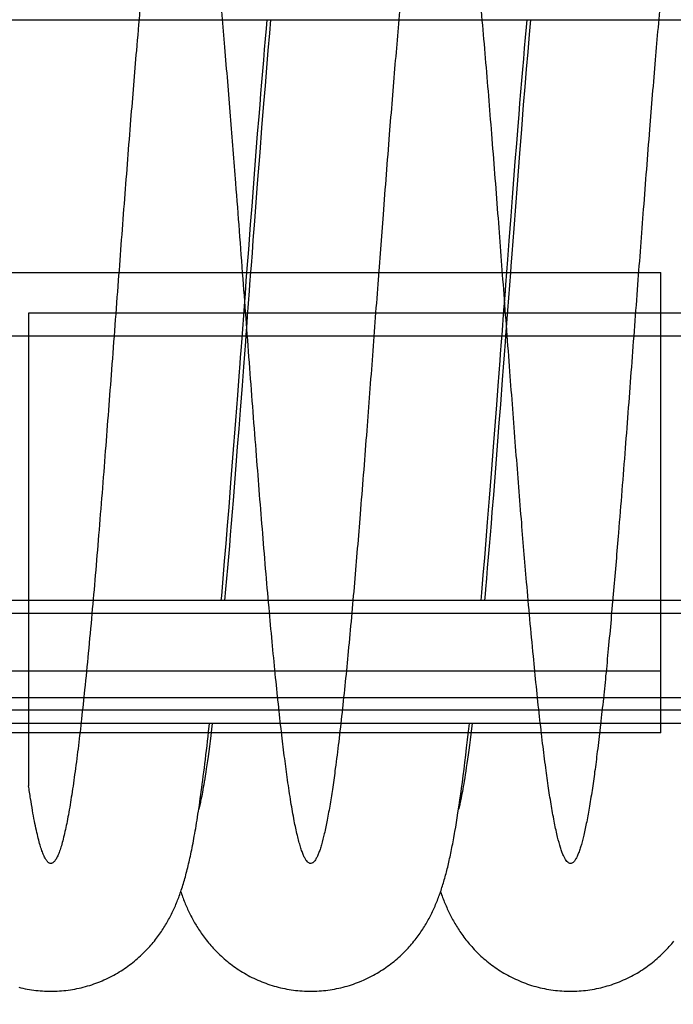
# Model space of a CAD drawing. Extents: x 0 to 420, y 0 to 398.
# Tile 4 of 18: x 171 to 206, y 52 to 105. Entities that reach past the tile are written whole.
import ezdxf

# ---------------------------------------------------------------- set-up
doc = ezdxf.new("R2010")
doc.units = 0
doc.header["$LTSCALE"] = 23.1
doc.layers.get('0').update_dxf_attribs({"linetype": 'CONTINUOUS'})
for name, color, linetype in [('110651_DXF_CONTINUOUS_LINE', 7, 'CONTINUOUS'), ('110801_DXF_CONTINUOUS_LINE', 7, 'CONTINUOUS'), ('AG_HOSE_125_DXF_CONTINUOUS', 7, 'CONTINUOUS'), ('ASE_65_125-75_DXF_DIMENSIO', 7, 'CONTINUOUS')]:
    doc.layers.add(name, color=color, linetype=linetype)
doc.styles.get("Standard").update_dxf_attribs({"font": 'txt', "width": 0.7})
doc.dimstyles.new('DIMSTYLE_1', dxfattribs={"dimtxt": 3.5, "dimasz": 3, "dimexe": 1.5, "dimexo": 1, "dimgap": 0.875, "dimtad": 1, "dimdec": 0, "dimlfac": 10, "dimtxsty": 'STANDARD', "dimblk": '_ARROW_FILLED', "dimblk1": '_ARROW_FILLED', "dimblk2": '_ARROW_FILLED', "dimcen": 0.09, "dimazin": 3, "dimtp": 0.8, "dimtm": 0.8, "dimtfac": 1, "dimtdec": 0, "dimtofl": 0, "dimtmove": 0, "dimatfit": 3, "dimtolj": 1})
doc.dimstyles.new('DIMSTYLE_2', dxfattribs={"dimtxt": 3.5, "dimasz": 3, "dimexe": 1.5, "dimexo": 1, "dimgap": 0.875, "dimtad": 1, "dimdec": 3, "dimlfac": 10, "dimtxsty": 'STANDARD', "dimblk": '_ARROW_FILLED', "dimblk1": '_ARROW_FILLED', "dimblk2": '_ARROW_FILLED', "dimcen": 0.09, "dimazin": 3, "dimtp": 0.8, "dimtm": 0.8, "dimtfac": 1, "dimtdec": 3, "dimtofl": 0, "dimtmove": 0, "dimatfit": 3, "dimtolj": 1})

# ---------------------------------------------------------------- blocks, each defined once
blk = doc.blocks.new('_ARROW_FILLED')
at = {"color": 0, "linetype": 'BYBLOCK'}
blk.add_solid([(0, 0), (-1, 0.167), (-1, -0.167)], dxfattribs=at)
blk = doc.blocks.new('*D5')
at = {"layer": 'ASE_65_125-75_DXF_DIMENSIO', "color": 2, "linetype": 'CONTINUOUS'}
for p, q in [((153.869, 60.692), (153.869, 29.069)), ((235.069, 60.692), (235.069, 29.069)), ((153.869, 30.569), (194.469, 30.569)), ((235.069, 30.569), (194.469, 30.569))]:
    blk.add_line(p, q, dxfattribs=at)
at = {"layer": 'ASE_65_125-75_DXF_DIMENSIO', "color": 2, "linetype": 'CONTINUOUS', "xscale": 3, "yscale": 3, "zscale": 3, "rotation": 180}
blk.add_blockref('_ARROW_FILLED', (153.869, 30.569), dxfattribs=at)
at = {"layer": 'ASE_65_125-75_DXF_DIMENSIO', "color": 2, "linetype": 'CONTINUOUS', "xscale": 3, "yscale": 3, "zscale": 3}
blk.add_blockref('_ARROW_FILLED', (235.069, 30.569), dxfattribs=at)
at = {"layer": 'ASE_65_125-75_DXF_DIMENSIO', "color": 2, "linetype": 'CONTINUOUS', "insert": (194.469, 34.944), "char_height": 3.5, "width": 11.25, "attachment_point": 2}
blk.add_mtext('812', dxfattribs=at)
blk = doc.blocks.new('*D6')
at = {"layer": 'ASE_65_125-75_DXF_DIMENSIO', "color": 2, "linetype": 'CONTINUOUS'}
for p, q in [((155.769, 59.418), (155.769, 39.069)), ((233.169, 59.418), (233.169, 39.069)), ((155.769, 40.569), (194.469, 40.569)), ((233.169, 40.569), (194.469, 40.569))]:
    blk.add_line(p, q, dxfattribs=at)
at = {"layer": 'ASE_65_125-75_DXF_DIMENSIO', "color": 2, "linetype": 'CONTINUOUS', "xscale": 3, "yscale": 3, "zscale": 3, "rotation": 180}
blk.add_blockref('_ARROW_FILLED', (155.769, 40.569), dxfattribs=at)
at = {"layer": 'ASE_65_125-75_DXF_DIMENSIO', "color": 2, "linetype": 'CONTINUOUS', "xscale": 3, "yscale": 3, "zscale": 3}
blk.add_blockref('_ARROW_FILLED', (233.169, 40.569), dxfattribs=at)
at = {"layer": 'ASE_65_125-75_DXF_DIMENSIO', "color": 2, "linetype": 'CONTINUOUS', "insert": (194.469, 44.944), "char_height": 3.5, "width": 12.375, "attachment_point": 2}
blk.add_mtext('774', dxfattribs=at)
blk = doc.blocks.new('*D7')
at = {"layer": 'ASE_65_125-75_DXF_DIMENSIO', "color": 2, "linetype": 'CONTINUOUS'}
for p, q in [((151.519, 80.043), (151.519, 19.069)), ((236.869, 74.861), (236.869, 19.069)), ((151.519, 20.569), (194.194, 20.569)), ((236.869, 20.569), (194.194, 20.569))]:
    blk.add_line(p, q, dxfattribs=at)
at = {"layer": 'ASE_65_125-75_DXF_DIMENSIO', "color": 2, "linetype": 'CONTINUOUS', "xscale": 3, "yscale": 3, "zscale": 3, "rotation": 180}
blk.add_blockref('_ARROW_FILLED', (151.519, 20.569), dxfattribs=at)
at = {"layer": 'ASE_65_125-75_DXF_DIMENSIO', "color": 2, "linetype": 'CONTINUOUS', "xscale": 3, "yscale": 3, "zscale": 3}
blk.add_blockref('_ARROW_FILLED', (236.869, 20.569), dxfattribs=at)
at = {"layer": 'ASE_65_125-75_DXF_DIMENSIO', "color": 2, "linetype": 'CONTINUOUS', "insert": (194.194, 24.944), "char_height": 3.5, "width": 12, "attachment_point": 2}
blk.add_mtext('854', dxfattribs=at)

msp = doc.modelspace()

# ---------------------------------------------------------------- linework, layer by layer
at = {"layer": '110651_DXF_CONTINUOUS_LINE', "color": 3, "linetype": 'CONTINUOUS'}
for p, q in [((182.77666, 91.10052), (182.97002, 91.10052)), ((196.70887, 91.10052), (196.90223, 91.10052)), ((180.85302, 66.41833), (180.71349, 66.41833)), ((194.78522, 66.41833), (194.64573, 66.41833))]:
    msp.add_line(p, q, dxfattribs=at)
at = {"layer": '110801_DXF_CONTINUOUS_LINE', "color": 7, "linetype": 'CONTINUOUS'}
for p, q in [((158.36925, 104.64918), (230.56925, 104.64918)), ((230.56925, 73.51833), (158.36925, 73.51833)), ((230.56925, 66.92801), (158.36925, 66.92801))]:
    msp.add_line(p, q, dxfattribs=at)
at = {"layer": '110801_DXF_CONTINUOUS_LINE', "color": 9, "linetype": 'CONTINUOUS'}
for p, q in [((230.56925, 72.81833), (158.36925, 72.81833)), ((230.56925, 67.62801), (158.36925, 67.62801))]:
    msp.add_line(p, q, dxfattribs=at)
at = {"layer": 'AG_HOSE_125_DXF_CONTINUOUS', "color": 7, "linetype": 'CONTINUOUS'}
for p, q in [((183.82554, 104.18022), (183.86763, 104.64918)), ((184.04582, 104.64918), (183.98235, 103.9186)), ((197.76402, 104.25075), (197.79983, 104.64918)), ((197.97802, 104.64918), (197.90866, 103.85018)), ((183.77602, 103.62094), (183.82554, 104.18022)), ((197.71479, 103.69567), (197.76402, 104.25075)), ((183.72636, 103.05236), (183.77602, 103.62094)), ((183.98235, 103.9186), (183.90384, 102.99847)), ((197.66542, 103.13137), (197.71479, 103.69567)), ((197.90866, 103.85018), (197.83002, 102.92715)), ((183.67658, 102.47488), (183.72636, 103.05236)), ((183.90384, 102.99847), (183.82537, 102.062)), ((197.61593, 102.55812), (197.66542, 103.13137)), ((197.83002, 102.92715), (197.75166, 101.9907)), ((183.62669, 101.88895), (183.67658, 102.47488)), ((197.5663, 101.97622), (197.61593, 102.55812)), ((183.5767, 101.29495), (183.62669, 101.88895)), ((183.82537, 102.062), (183.74701, 101.1112)), ((197.51656, 101.38602), (197.5663, 101.97622)), ((197.75166, 101.9907), (197.67355, 101.04185)), ((197.4667, 100.7879), (197.51656, 101.38602)), ((183.52664, 100.69333), (183.5767, 101.29495)), ((183.74701, 101.1112), (183.66881, 100.1482)), ((197.67355, 101.04185), (197.59563, 100.0815)), ((183.47652, 100.08445), (183.52664, 100.69333)), ((197.41675, 100.18225), (197.4667, 100.7879)), ((183.42633, 99.46864), (183.47652, 100.08445)), ((183.66881, 100.1482), (183.56487, 98.84838)), ((197.36672, 99.56949), (197.41675, 100.18225)), ((197.59563, 100.0815), (197.49203, 98.78466)), ((183.35092, 98.5325), (183.42633, 99.46864)), ((197.31662, 98.94998), (197.36672, 99.56949)), ((183.56487, 98.84838), (183.46132, 97.53262)), ((197.24134, 98.00891), (197.31662, 98.94998)), ((197.49203, 98.78466), (197.38872, 97.47117)), ((183.27531, 97.58233), (183.35092, 98.5325)), ((197.16589, 97.05469), (197.24134, 98.00891)), ((183.19952, 96.6191), (183.27531, 97.58233)), ((183.46132, 97.53262), (183.33223, 95.86818)), ((197.38872, 97.47117), (197.25995, 95.80997)), ((183.12356, 95.64407), (183.19952, 96.6191)), ((197.09029, 96.08847), (197.16589, 97.05469)), ((197.01454, 95.11139), (197.09029, 96.08847)), ((183.04746, 94.65876), (183.12356, 95.64407)), ((183.33223, 95.86818), (183.17773, 93.84792)), ((197.25995, 95.80997), (197.08037, 93.45846)), ((196.93866, 94.12463), (197.01454, 95.11139)), ((182.97124, 93.66471), (183.04746, 94.65876)), ((196.83727, 92.79613), (196.93866, 94.12463)), ((182.86951, 92.32826), (182.97124, 93.66471)), ((183.17773, 93.84792), (183.10065, 92.83143)), ((197.08037, 93.45846), (197.02919, 92.78286)), ((183.10065, 92.83143), (183.04932, 92.15231)), ((196.7611, 91.79184), (196.83727, 92.79613)), ((197.02919, 92.78286), (196.97805, 92.10615)), ((182.79315, 91.31905), (182.86951, 92.32826)), ((183.04932, 92.15231), (182.99804, 91.47243)), ((196.97805, 92.10615), (196.92694, 91.42862)), ((182.7422, 90.64353), (182.79315, 91.31905)), ((196.71028, 91.11926), (196.7611, 91.79184)), ((196.65942, 90.44469), (196.71028, 91.11926)), ((182.92122, 90.45195), (182.89564, 90.11178)), ((196.85037, 90.41146), (196.69753, 88.37838)), ((182.51221, 87.58584), (182.64012, 89.2873)), ((196.42996, 87.39358), (196.4555, 87.73326)), ((182.69141, 87.39638), (182.64047, 86.72082)), ((196.62125, 87.36504), (196.57046, 86.69153)), ((182.64047, 86.72082), (182.58958, 86.04729)), ((196.57046, 86.69153), (196.51972, 86.02006)), ((182.35832, 85.54285), (182.40967, 86.22343)), ((182.58958, 86.04729), (182.51333, 85.04161)), ((196.30206, 85.6957), (196.35326, 86.37458)), ((182.28118, 84.52374), (182.35832, 85.54285)), ((196.2508, 85.01759), (196.30206, 85.6957)), ((196.51972, 86.02006), (196.46904, 85.35096)), ((182.51333, 85.04161), (182.41181, 83.71125)), ((196.17382, 84.00262), (196.2508, 85.01759)), ((196.46904, 85.35096), (196.36776, 84.02114)), ((182.17815, 83.16982), (182.28118, 84.52374)), ((196.01955, 81.98509), (196.17382, 84.00262)), ((196.36776, 84.02114), (196.29187, 83.03235)), ((182.41181, 83.71125), (182.3358, 82.72308)), ((182.02318, 81.15458), (182.17815, 83.16982)), ((196.29187, 83.03235), (196.21607, 82.05232)), ((182.3358, 82.72308), (182.25994, 81.74458)), ((195.89064, 80.32267), (196.01955, 81.98509)), ((196.21607, 82.05232), (196.14041, 81.08248)), ((182.25994, 81.74458), (182.18423, 80.77703)), ((181.91951, 79.82574), (182.02318, 81.15458)), ((182.18423, 80.77703), (182.10868, 79.82165)), ((196.14041, 81.08248), (196.0649, 80.12428)), ((195.78727, 79.00895), (195.89064, 80.32267)), ((181.81557, 78.51228), (181.91951, 79.82574)), ((182.10868, 79.82165), (182.0333, 78.87966)), ((196.0649, 80.12428), (195.98956, 79.17909)), ((195.98956, 79.17909), (195.91442, 78.24819)), ((182.0333, 78.87966), (181.98316, 78.25972)), ((195.6836, 77.7117), (195.78727, 79.00895)), ((181.73746, 77.53899), (181.81557, 78.51228)), ((181.98316, 78.25972), (181.93312, 77.64662)), ((195.91442, 78.24819), (195.86444, 77.63612)), ((181.93312, 77.64662), (181.88315, 77.04071)), ((195.60557, 76.75067), (195.6836, 77.7117)), ((195.86444, 77.63612), (195.81456, 77.03131)), ((181.65915, 76.57679), (181.73746, 77.53899)), ((181.5806, 75.62659), (181.65915, 76.57679)), ((181.88315, 77.04071), (181.83327, 76.44229)), ((195.52732, 75.80115), (195.60557, 76.75067)), ((195.81456, 77.03131), (195.76479, 76.43412)), ((181.83327, 76.44229), (181.78348, 75.85166)), ((195.76479, 76.43412), (195.71511, 75.8448)), ((181.50181, 74.68929), (181.5806, 75.62659)), ((181.78348, 75.85166), (181.73378, 75.26913)), ((195.44892, 74.86504), (195.52732, 75.80115)), ((195.71511, 75.8448), (195.66552, 75.26357)), ((181.73378, 75.26913), (181.68419, 74.69502)), ((195.66552, 75.26357), (195.61601, 74.69053)), ((181.68419, 74.69502), (181.63472, 74.12971)), ((195.37042, 73.94432), (195.44892, 74.86504)), ((181.63472, 74.12971), (181.58042, 73.51833)), ((195.33355, 73.51833), (195.37042, 73.94432)), ((195.5419, 73.84674), (195.51262, 73.51833)), ((180.87737, 66.61781), (180.83645, 66.28401)), ((180.91448, 66.92801), (180.87737, 66.61781)), ((194.65335, 66.4867), (194.70169, 66.92801)), ((194.81377, 66.65252), (194.77585, 66.34209)), ((194.84668, 66.92801), (194.81377, 66.65252)), ((180.83645, 66.28401), (180.79731, 65.97263)), ((194.55557, 65.62482), (194.60396, 66.04615)), ((194.60396, 66.04615), (194.65335, 66.4867)), ((194.73896, 66.047), (194.70307, 65.76663)), ((194.77585, 66.34209), (194.73896, 66.047)), ((180.7599, 65.68249), (180.72417, 65.41224)), ((180.79731, 65.97263), (180.7599, 65.68249)), ((194.50811, 65.22151), (194.55557, 65.62482)), ((194.66816, 65.50048), (194.63422, 65.24798)), ((194.70307, 65.76663), (194.66816, 65.50048)), ((180.65739, 64.92565), (180.62602, 64.70563)), ((180.69005, 65.16056), (180.65739, 64.92565)), ((180.72417, 65.41224), (180.69005, 65.16056)), ((194.46153, 64.83532), (194.50811, 65.22151)), ((194.60127, 65.00891), (194.56933, 64.78293)), ((194.63422, 65.24798), (194.60127, 65.00891)), ((180.59584, 64.49934), (180.56675, 64.30548)), ((180.62602, 64.70563), (180.59584, 64.49934)), ((194.37072, 64.11035), (194.41575, 64.4652)), ((194.41575, 64.4652), (194.46153, 64.83532)), ((194.53842, 64.56979), (194.50857, 64.36919)), ((194.56933, 64.78293), (194.53842, 64.56979)), ((180.51167, 63.95242), (180.48563, 63.79195)), ((180.5387, 64.12338), (180.51167, 63.95242)), ((180.56675, 64.30548), (180.5387, 64.12338)), ((194.32639, 63.77009), (194.37072, 64.11035)), ((194.45208, 64.00396), (194.42539, 63.83816)), ((194.47979, 64.18074), (194.45208, 64.00396)), ((194.50857, 64.36919), (194.47979, 64.18074)), ((180.41318, 63.36845), (180.39092, 63.24538)), ((180.43639, 63.50036), (180.41318, 63.36845)), ((180.46053, 63.6414), (180.43639, 63.50036)), ((180.48563, 63.79195), (180.46053, 63.6414)), ((194.23964, 63.13041), (194.28272, 63.44365)), ((194.28272, 63.44365), (194.32639, 63.77009)), ((194.35125, 63.40143), (194.32845, 63.27449)), ((194.375, 63.53743), (194.35125, 63.40143)), ((194.39971, 63.68284), (194.375, 63.53743)), ((194.42539, 63.83816), (194.39971, 63.68284)), ((180.3117, 62.83638), (180.29446, 62.75384)), ((180.32999, 62.9266), (180.3117, 62.83638)), ((180.34931, 63.0247), (180.32999, 62.9266)), ((180.36963, 63.13089), (180.34931, 63.0247)), ((180.39092, 63.24538), (180.36963, 63.13089)), ((194.15516, 62.54092), (194.19715, 62.82975)), ((194.19715, 62.82975), (194.23964, 63.13041)), ((194.24727, 62.85275), (194.22968, 62.76803)), ((194.266, 62.94562), (194.24727, 62.85275)), ((194.28579, 63.04676), (194.266, 62.94562)), ((194.30662, 63.15632), (194.28579, 63.04676)), ((194.32845, 63.27449), (194.30662, 63.15632)), ((180.17407, 62.21474), (180.2244, 62.55057)), ((180.19643, 62.34056), (180.19378, 62.33136)), ((180.21611, 62.41388), (180.2079, 62.38241)), ((180.22585, 62.45246), (180.21611, 62.41388)), ((180.23701, 62.49817), (180.22585, 62.45246)), ((180.24952, 62.55109), (180.23701, 62.49817)), ((180.26332, 62.61131), (180.24952, 62.55109)), ((180.27831, 62.67886), (180.26332, 62.61131)), ((180.29446, 62.75384), (180.27831, 62.67886)), ((194.09301, 62.12832), (194.15516, 62.54092)), ((194.12781, 62.33772), (194.12555, 62.32996)), ((194.15019, 62.42118), (194.14178, 62.38878)), ((194.16008, 62.4606), (194.15019, 62.42118)), ((194.17139, 62.50717), (194.16008, 62.4606)), ((194.18405, 62.56103), (194.17139, 62.50717)), ((194.19802, 62.62234), (194.18405, 62.56103)), ((194.21324, 62.69128), (194.19802, 62.62234)), ((194.22968, 62.76803), (194.21324, 62.69128)), ((194.01134, 61.61338), (194.05203, 61.86607)), ((194.05203, 61.86607), (194.09301, 62.12832)), ((193.97087, 61.36962), (194.01134, 61.61338)), ((193.87019, 60.79593), (193.91042, 61.01964))]:
    msp.add_line(p, q, dxfattribs=at)
at = {"layer": 'AG_HOSE_125_DXF_CONTINUOUS', "color": 9, "linetype": 'CONTINUOUS'}
for p, q in [((163.367, 91.10052), (204.967, 91.10052)), ((204.967, 66.41833), (204.967, 91.10052)), ((212.167, 88.91833), (171.067, 88.91833)), ((171.067, 88.91833), (171.067, 63.586)), ((163.367, 87.69888), (225.367, 87.69888)), ((163.367, 69.74741), (204.967, 69.74741)), ((163.367, 68.31216), (225.367, 68.31216)), ((204.967, 66.41833), (163.367, 66.41833))]:
    msp.add_line(p, q, dxfattribs=at)
at = {"layer": 'AG_HOSE_125_DXF_CONTINUOUS', "color": 7, "linetype": 'CONTINUOUS'}
for points in [[(182.99804, 91.47243), (182.97242, 91.13232), (182.92122, 90.45195)], [(196.92694, 91.42862), (196.90141, 91.08964), (196.85037, 90.41146)], [(182.64012, 89.2873), (182.69119, 89.96617), (182.7167, 90.30506), (182.7422, 90.64353)], [(196.58304, 89.42981), (196.63397, 90.10675), (196.65942, 90.44469)], [(182.89564, 90.11178), (182.79343, 88.75217), (182.76791, 88.41276)], [(196.4555, 87.73326), (196.55756, 89.09089), (196.58304, 89.42981)], [(182.76791, 88.41276), (182.7169, 87.73482), (182.69141, 87.39638)], [(196.69753, 88.37838), (196.64666, 87.70245), (196.62125, 87.36504)], [(182.40967, 86.22343), (182.43532, 86.56394), (182.46096, 86.90454), (182.51221, 87.58584)], [(196.35326, 86.37458), (196.37884, 86.7142), (196.42996, 87.39358)], [(181.40131, 73.51833), (181.42278, 73.76593), (181.50181, 74.68929)], [(195.61601, 74.69053), (195.56658, 74.12586), (195.5419, 73.84674)], [(180.2244, 62.55057), (180.24988, 62.72508), (180.27562, 62.90449), (180.30164, 63.08894), (180.32794, 63.27853), (180.35457, 63.4737), (180.38155, 63.67486), (180.40887, 63.88186), (180.43645, 64.09438), (180.46434, 64.31274), (180.4925, 64.53683), (180.52079, 64.76554), (180.5492, 64.99892), (180.57775, 65.23701), (180.60627, 65.47855), (180.63477, 65.72343), (180.66326, 65.97174), (180.69162, 66.22245), (180.71983, 66.47517), (180.76945, 66.92801)], [(180.2079, 62.38241), (180.2013, 62.35797), (180.19865, 62.3484), (180.19643, 62.34056)], [(194.14178, 62.38878), (194.13494, 62.36326), (194.13214, 62.35307), (194.12976, 62.34456), (194.12781, 62.33772)], [(172.26004, 52.56834), (172.36353, 52.5691), (172.48209, 52.57185), (172.60057, 52.5766), (172.71895, 52.58336), (172.83719, 52.59211), (172.95523, 52.60286), (173.07306, 52.6156), (173.19062, 52.63031), (173.30788, 52.64701), (173.4248, 52.66567), (173.54135, 52.6863), (173.65748, 52.70887), (173.77316, 52.73339), (173.88836, 52.75983), (174.00301, 52.78818), (174.11709, 52.81844), (174.23056, 52.85058), (174.34337, 52.88458), (174.45548, 52.92043), (174.56687, 52.95811), (174.67747, 52.99758), (174.78724, 53.03884), (174.89617, 53.08185), (175.00417, 53.12659), (175.11122, 53.17301), (175.2173, 53.22111), (175.32231, 53.27083), (175.42625, 53.32214), (175.52909, 53.37501), (175.63072, 53.42938), (175.73114, 53.4852), (175.83033, 53.54246), (175.92819, 53.60107), (176.0247, 53.66098), (176.11986, 53.72218), (176.21356, 53.78456), (176.3058, 53.84808), (176.39658, 53.91271), (176.48579, 53.97832), (176.57342, 54.04488), (176.65949, 54.11234), (176.74386, 54.18057), (176.82653, 54.24949), (176.90753, 54.31908), (176.98682, 54.38924), (177.06437, 54.45991), (177.14024, 54.53107), (177.21448, 54.60271), (177.28714, 54.67482), (177.35819, 54.74733), (177.42767, 54.82021), (177.49562, 54.89346), (177.56202, 54.967), (177.6268, 55.04069), (177.68997, 55.11448), (177.75157, 55.18834), (177.81152, 55.26212), (177.86984, 55.33577), (177.92658, 55.40926), (177.98169, 55.48245), (178.03515, 55.55526), (178.08706, 55.6277), (178.13749, 55.69981), (178.18642, 55.77148), (178.23394, 55.84276), (178.28029, 55.91395), (178.3255, 55.98505), (178.3696, 56.05603), (178.41278, 56.12718), (178.45507, 56.19851), (178.49649, 56.27), (178.53717, 56.34189), (178.57719, 56.41427), (178.61649, 56.48705), (178.65509, 56.56022), (178.69303, 56.63387), (178.73029, 56.70792), (178.76673, 56.78209), (178.80237, 56.85637), (178.83725, 56.93079), (178.87124, 57.00506), (178.90435, 57.0791), (178.93663, 57.153), (178.9681, 57.22672), (178.99869, 57.30004), (179.02853, 57.3732), (179.0579, 57.44686), (179.08682, 57.52105), (179.1153, 57.5958), (179.14362, 57.67182), (179.17183, 57.74931), (179.19989, 57.82819), (179.22792, 57.90885), (179.25601, 57.99165), (179.28408, 58.07639), (179.31193, 58.16255), (179.33958, 58.25015), (179.36704, 58.33934), (179.3942, 58.42972), (179.42108, 58.52134), (179.4477, 58.61429), (179.47398, 58.70832), (179.49996, 58.80349), (179.52564, 58.89985), (179.55096, 58.99709), (179.5759, 59.0951), (179.60052, 59.19408), (179.62484, 59.2941), (179.64887, 59.39509), (179.67264, 59.49721), (179.69628, 59.60095), (179.7198, 59.70641), (179.74321, 59.8136), (179.76659, 59.92291), (179.78995, 60.0344), (179.81329, 60.14815), (179.83669, 60.26452), (179.86017, 60.38369), (179.88373, 60.50564), (179.90736, 60.63049), (179.9311, 60.75834), (179.95493, 60.88927), (179.97885, 61.02326), (180.00286, 61.16039), (180.02698, 61.30075), (180.0512, 61.44438), (180.07552, 61.59127), (180.09994, 61.74157), (180.12451, 61.89554), (180.14922, 62.05322), (180.17407, 62.21474)], [(193.91042, 61.01964), (193.93054, 61.13428), (193.97087, 61.36962)], [(186.19224, 52.56836), (186.29533, 52.56911), (186.41348, 52.57184), (186.53156, 52.57656), (186.64954, 52.58327), (186.7674, 52.59197), (186.88507, 52.60264), (187.00252, 52.61529), (187.11972, 52.62991), (187.23662, 52.6465), (187.35318, 52.66504), (187.46938, 52.68554), (187.58516, 52.70797), (187.70049, 52.73232), (187.81534, 52.7586), (187.92966, 52.78677), (188.04341, 52.81683), (188.15656, 52.84877), (188.26906, 52.88256), (188.38088, 52.9182), (188.49199, 52.95565), (188.60231, 52.99489), (188.71182, 53.0359), (188.8205, 53.07867), (188.92826, 53.12315), (189.03509, 53.16932), (189.14096, 53.21715), (189.24577, 53.2666), (189.34952, 53.31764), (189.45218, 53.37023), (189.55362, 53.42429), (189.65383, 53.47981), (189.7528, 53.53673), (189.85042, 53.59498), (189.94667, 53.65452), (190.04155, 53.7153), (190.13498, 53.77726), (190.22694, 53.84033), (190.31744, 53.9045), (190.40639, 53.96965), (190.49379, 54.03575), (190.57965, 54.10276), (190.66387, 54.17056), (190.74647, 54.23911), (190.82744, 54.30837), (190.90674, 54.37822), (190.98435, 54.44863), (191.06031, 54.51955), (191.13456, 54.59086), (191.2071, 54.66252), (191.27797, 54.73449), (191.34717, 54.80673), (191.41469, 54.87915), (191.4806, 54.95175), (191.545, 55.0246), (191.60795, 55.0977), (191.66944, 55.17098), (191.72949, 55.24443), (191.78819, 55.31811), (191.8455, 55.39189), (191.90126, 55.46553), (191.95549, 55.53896), (192.00824, 55.61219), (192.05945, 55.68505), (192.10909, 55.75742), (192.15727, 55.82935), (192.2041, 55.90098), (192.24961, 55.97224), (192.29385, 56.04315), (192.337, 56.11395), (192.37906, 56.18456), (192.42007, 56.25503), (192.46034, 56.32582), (192.49989, 56.39698), (192.53872, 56.46846), (192.57697, 56.54051), (192.61471, 56.6133), (192.65188, 56.68668), (192.68839, 56.76049), (192.72427, 56.83474), (192.75952, 56.90944), (192.79405, 56.98438), (192.82788, 57.05956), (192.86104, 57.13502), (192.89348, 57.21059), (192.9252, 57.28626), (192.95624, 57.36207), (192.98663, 57.43804), (193.01637, 57.51416), (193.04551, 57.59048), (193.07408, 57.66707), (193.10212, 57.74396), (193.12963, 57.82119), (193.15668, 57.89885), (193.1833, 57.97702), (193.20949, 58.05569), (193.23527, 58.1349), (193.26067, 58.21469), (193.28569, 58.29509), (193.31035, 58.37606), (193.33465, 58.45763), (193.35862, 58.53986), (193.38226, 58.62271), (193.40559, 58.70622), (193.42862, 58.79044), (193.45136, 58.87536), (193.47383, 58.96101), (193.49604, 59.04744), (193.51802, 59.13473), (193.53979, 59.22293), (193.56136, 59.31205), (193.58275, 59.4022), (193.60398, 59.49342), (193.62505, 59.58572), (193.64598, 59.67917), (193.66677, 59.77379), (193.68745, 59.86962), (193.70803, 59.96675), (193.72851, 60.06522), (193.74891, 60.16506), (193.76925, 60.26635), (193.78952, 60.36912), (193.80974, 60.47341), (193.82993, 60.57929), (193.87019, 60.79593)], [(179.22612, 57.90369), (179.24046, 57.86203), (179.26837, 57.78278), (179.29639, 57.70506), (179.32462, 57.62855), (179.35303, 57.55328), (179.38166, 57.47911), (179.41073, 57.40549), (179.44024, 57.33242), (179.47021, 57.25985), (179.50089, 57.18723), (179.53237, 57.11439), (179.5646, 57.04149), (179.59762, 56.9685), (179.6315, 56.89533), (179.66622, 56.82204), (179.70171, 56.74887), (179.73799, 56.67579), (179.77509, 56.60281), (179.81287, 56.53018), (179.85133, 56.45796), (179.89051, 56.38607), (179.9304, 56.31456), (179.97096, 56.24351), (180.01226, 56.17281), (180.05446, 56.10223), (180.09755, 56.0318), (180.14156, 55.96149), (180.18671, 55.89103), (180.23302, 55.82043), (180.28052, 55.7497), (180.32944, 55.67854), (180.3799, 55.6069), (180.43185, 55.53489), (180.4854, 55.46247), (180.54061, 55.38963), (180.59749, 55.31645), (180.65597, 55.2431), (180.71608, 55.1696), (180.77787, 55.096), (180.84123, 55.02247), (180.90621, 54.94904), (180.97282, 54.87575), (181.04098, 54.80275), (181.11068, 54.73012), (181.18195, 54.65786), (181.25482, 54.58601), (181.32928, 54.51463), (181.40536, 54.44375), (181.4831, 54.37338), (181.56252, 54.30356), (181.64363, 54.23434), (181.72636, 54.16582), (181.81074, 54.09804), (181.89676, 54.03105), (181.98432, 53.96498), (182.07342, 53.89988), (182.16406, 53.83576), (182.25614, 53.77276), (182.34966, 53.7109), (182.44461, 53.65023), (182.54089, 53.59083), (182.63849, 53.53274), (182.7374, 53.47599), (182.83753, 53.42067), (182.93885, 53.3668), (183.04136, 53.31442), (183.14495, 53.26359), (183.24961, 53.21435), (183.35531, 53.16671), (183.46197, 53.12073), (183.56956, 53.07643), (183.67806, 53.03383), (183.78741, 52.99298), (183.89755, 52.9539), (184.00849, 52.9166), (184.12013, 52.88111), (184.23245, 52.84746), (184.34543, 52.81565), (184.45901, 52.78571), (184.57315, 52.75765), (184.68782, 52.73149), (184.80297, 52.70723), (184.91856, 52.6849), (185.03457, 52.6645), (185.15094, 52.64604), (185.26764, 52.62953), (185.38465, 52.61498), (185.5019, 52.6024), (185.61937, 52.59178), (185.73703, 52.58314), (185.85483, 52.57647), (185.97273, 52.57179), (186.0907, 52.56909), (186.19224, 52.56836)], [(193.15831, 57.90362), (193.18442, 57.8285), (193.21232, 57.75003), (193.24072, 57.67202), (193.26963, 57.59441), (193.29908, 57.51719), (193.32902, 57.44051), (193.35944, 57.36438), (193.39039, 57.28873), (193.42186, 57.21358), (193.45387, 57.13892), (193.48643, 57.06472), (193.51956, 56.99096), (193.55326, 56.91765), (193.58756, 56.84475), (193.62249, 56.7722), (193.65805, 56.70004), (193.69427, 56.6282), (193.73123, 56.55657), (193.76894, 56.48514), (193.80743, 56.41389), (193.84682, 56.34264), (193.88712, 56.27142), (193.92835, 56.2002), (193.97068, 56.12878), (194.01413, 56.05715), (194.05873, 55.98534), (194.10461, 55.91321), (194.15183, 55.8407), (194.2004, 55.76792), (194.25032, 55.6949), (194.30162, 55.62167), (194.35434, 55.54825), (194.40845, 55.47475), (194.46397, 55.40121), (194.52094, 55.32763), (194.57934, 55.25409), (194.6392, 55.18063), (194.70054, 55.10726), (194.76341, 55.03401), (194.82783, 54.96089), (194.89383, 54.88795), (194.96145, 54.8152), (195.03072, 54.74267), (195.10165, 54.6704), (195.17425, 54.59847), (195.24854, 54.52691), (195.32452, 54.45576), (195.40216, 54.38513), (195.48147, 54.31507), (195.56246, 54.2456), (195.64508, 54.17684), (195.72933, 54.10882), (195.81523, 54.0416), (195.9027, 53.97526), (195.99175, 53.90986), (196.08238, 53.84543), (196.17449, 53.78208), (196.2681, 53.71985), (196.36318, 53.65878), (196.45961, 53.59899), (196.55737, 53.54052), (196.65646, 53.48338), (196.75678, 53.42768), (196.8583, 53.37344), (196.96103, 53.32068), (197.06487, 53.26948), (197.16981, 53.21986), (197.27582, 53.17184), (197.38283, 53.12548), (197.4908, 53.08081), (197.59972, 53.03785), (197.70949, 52.99665), (197.82007, 52.95722), (197.93146, 52.91959), (198.04355, 52.8838), (198.15633, 52.84985), (198.26977, 52.81777), (198.3838, 52.78757), (198.49841, 52.75927), (198.61355, 52.73288), (198.72917, 52.70842), (198.84524, 52.6859), (198.96173, 52.66532), (199.07859, 52.6467), (199.19578, 52.63005), (199.31328, 52.61538), (199.43103, 52.60268), (199.549, 52.59197), (199.66716, 52.58326), (199.78546, 52.57653), (199.90386, 52.57181), (200.02233, 52.56909), (200.12438, 52.56835)], [(200.12438, 52.56835), (200.22779, 52.56911), (200.34627, 52.57185), (200.46467, 52.5766), (200.58297, 52.58335), (200.70113, 52.59209), (200.8191, 52.60282), (200.93685, 52.61554), (201.05434, 52.63024), (201.17153, 52.64691), (201.28839, 52.66555), (201.40487, 52.68615), (201.52093, 52.7087), (201.63655, 52.73318), (201.75168, 52.75959), (201.86627, 52.78791), (201.98028, 52.81812), (202.0937, 52.85022), (202.20645, 52.88418), (202.31851, 52.91999), (202.42985, 52.95763), (202.54039, 52.99706), (202.65012, 53.03826), (202.75899, 53.08123), (202.86694, 53.12591), (202.97395, 53.17228), (203.07998, 53.22033), (203.18494, 53.26998), (203.28884, 53.32123), (203.39163, 53.37404), (203.49322, 53.42835), (203.59361, 53.48411), (203.69278, 53.54132), (203.79061, 53.59987), (203.88711, 53.65973), (203.98226, 53.72088), (204.07594, 53.78319), (204.16815, 53.84664), (204.25888, 53.91118), (204.34805, 53.97671), (204.43564, 54.04318), (204.52167, 54.11056), (204.60607, 54.17875), (204.68883, 54.24769), (204.76997, 54.31735), (204.84943, 54.38762), (204.92722, 54.45846), (205.00336, 54.52982), (205.07779, 54.60161), (205.15053, 54.67378), (205.22162, 54.74629), (205.29103, 54.81907), (205.3588, 54.89209), (205.42495, 54.9653), (205.48948, 55.03866), (205.55243, 55.11214), (205.61382, 55.18569), (205.67366, 55.25926)], [(170.54026, 52.78228), (170.65359, 52.75466), (170.76744, 52.72889), (170.88176, 52.70501), (170.99652, 52.68302), (171.11168, 52.66293), (171.2272, 52.64476), (171.34304, 52.62851), (171.45917, 52.61419), (171.57553, 52.60181), (171.69209, 52.59136), (171.80882, 52.58286), (171.92566, 52.57631), (172.04257, 52.57171), (172.15953, 52.56906), (172.26004, 52.56834)]]:
    msp.add_lwpolyline(points, dxfattribs=at)
at = {"layer": 'AG_HOSE_125_DXF_CONTINUOUS', "color": 9, "linetype": 'CONTINUOUS'}
msp.add_open_spline([(212.167, 69.49726), (212.07928, 70.37566), (211.90599, 72.20443), (211.65315, 75.08552), (211.38924, 78.28282), (211.12281, 81.6679), (210.84902, 85.25367), (210.57517, 88.89681), (210.28668, 92.73504), (210.00514, 96.41907), (209.72328, 99.98227), (209.45065, 103.26562), (209.16393, 106.48381), (208.91704, 109.00312), (208.71411, 110.87219), (208.56974, 112.11073), (208.42177, 113.27861), (208.2696, 114.36499), (208.11773, 115.32982), (207.96299, 116.18638), (207.82608, 116.82742), (207.7098, 117.28177), (207.63221, 117.54794), (207.56029, 117.76287), (207.49542, 117.93199), (207.43063, 118.07612), (207.36455, 118.19775), (207.29678, 118.29568), (207.22603, 118.36827), (207.15282, 118.41215), (207.0758, 118.42331), (206.99997, 118.39905), (206.92804, 118.34412), (206.85764, 118.26071), (206.78509, 118.14436), (206.71082, 117.99255), (206.63494, 117.80353), (206.55891, 117.58025), (206.4563, 117.23323), (206.33348, 116.73401), (206.18895, 116.03347), (206.04052, 115.19283), (205.88856, 114.20946), (205.73637, 113.10525), (205.57914, 111.8469), (205.41772, 110.43438), (205.20868, 108.45412), (204.95348, 105.79555), (204.65733, 102.4121), (204.34491, 98.58305), (204.0331, 94.5652), (203.71265, 90.32249), (203.39234, 86.05034), (203.05519, 81.61829), (202.73955, 77.62513), (202.43854, 74.04121), (202.20802, 71.4817), (202.01531, 69.4971), (201.87071, 68.0885), (201.72239, 66.73546), (201.57332, 65.47793), (201.42811, 64.35547), (201.28423, 63.34425), (201.13696, 62.42034), (200.9856, 61.59398), (200.83477, 60.89794), (200.70165, 60.39624), (200.58971, 60.05883), (200.50763, 59.8512), (200.42576, 59.68375), (200.34672, 59.56034), (200.27062, 59.47744), (200.19796, 59.42915), (200.12133, 59.41274), (200.04235, 59.43254), (199.96532, 59.4884), (199.88917, 59.57849), (199.81344, 59.70226), (199.7377, 59.86013), (199.6618, 60.05232), (199.55358, 60.37492), (199.41644, 60.88546), (199.25657, 61.62415), (199.09802, 62.5006), (198.94274, 63.48907), (198.78565, 64.61261), (198.62434, 65.89394), (198.39529, 67.8906), (198.10339, 70.77396), (197.78596, 74.3098), (197.47468, 78.05882), (197.17828, 81.82237), (196.86587, 85.92584), (196.55382, 90.087), (196.23336, 94.33372), (195.91373, 98.46103), (195.57763, 102.58649), (195.29299, 105.81658), (195.06406, 108.19257), (194.90752, 109.72319), (194.74702, 111.18541), (194.58201, 112.56562), (194.4172, 113.8132), (194.24912, 114.94584), (194.07743, 115.94851), (193.92521, 116.69138), (193.80322, 117.18594), (193.72077, 117.48089), (193.63848, 117.73595), (193.55468, 117.95536), (193.4691, 118.13668), (193.39118, 118.26135), (193.32704, 118.33488), (193.2705, 118.38467), (193.20761, 118.41654), (193.14352, 118.41979), (193.09709, 118.40916), (193.05129, 118.38601), (192.98664, 118.33561), (192.90785, 118.23812), (192.81616, 118.07655), (192.72216, 117.8585), (192.62606, 117.58152), (192.52965, 117.24956), (192.44549, 116.91307), (192.37116, 116.58304), (192.28116, 116.15025), (192.16548, 115.52709), (192.02812, 114.68596), (191.88755, 113.72183), (191.74682, 112.6567), (191.60157, 111.45869), (191.45246, 110.12762), (191.30403, 108.70524), (191.15935, 107.23365), (190.95837, 105.08367), (190.70399, 102.16021), (190.39154, 98.31557), (190.08781, 94.3919), (189.78343, 90.36143), (189.48727, 86.41255), (189.17544, 82.30286), (188.8637, 78.32416), (188.54387, 74.46261), (188.22615, 70.91759), (187.94123, 68.07631), (187.70378, 65.98661), (187.53612, 64.65067), (187.38075, 63.53863), (187.23711, 62.6148), (187.09028, 61.78378), (186.9393, 61.05564), (186.80782, 60.53268), (186.7, 60.18283), (186.62237, 59.96566), (186.54302, 59.78012), (186.4612, 59.62858), (186.38902, 59.52973), (186.32987, 59.47348), (186.27851, 59.43732), (186.22356, 59.41748), (186.17022, 59.41829), (186.11584, 59.43187), (186.04691, 59.47561), (185.96778, 59.56296), (185.88732, 59.6901), (185.80547, 59.85929), (185.72338, 60.06865), (185.64111, 60.31815), (185.55868, 60.60762), (185.44251, 61.07105), (185.29446, 61.77601), (185.1208, 62.76747), (184.95346, 63.8806), (184.79381, 65.074), (184.63656, 66.3657), (184.47512, 67.81049), (184.30981, 69.40693), (184.14441, 71.11285), (183.97397, 72.97268), (183.799, 74.98054), (183.56584, 77.77465), (183.27428, 81.45066), (182.92762, 86.00393), (182.56256, 90.87563), (182.22182, 95.37645), (181.89688, 99.51513), (181.602, 103.08784), (181.29213, 106.57188), (180.98248, 109.70846), (180.70839, 112.11956), (180.48799, 113.79183), (180.32355, 114.9024), (180.15951, 115.86735), (180.01558, 116.58609), (179.89544, 117.09211), (179.8062, 117.42219), (179.71716, 117.70556), (179.63169, 117.93321), (179.55033, 118.10924), (179.47458, 118.23897), (179.39869, 118.33489), (179.32973, 118.39031), (179.27293, 118.41353), (179.23017, 118.42005), (179.18736, 118.41557), (179.14493, 118.40027), (179.10295, 118.37454), (179.04374, 118.32337), (178.97133, 118.23048), (178.88956, 118.08586), (178.8076, 117.90109), (178.72545, 117.67619), (178.64034, 117.40223), (178.55296, 117.07702), (178.42703, 116.5437), (178.27878, 115.79271), (178.11118, 114.79107), (177.94127, 113.62823), (177.76676, 112.28199), (177.58811, 110.75269), (177.40928, 109.07966), (177.22479, 107.21856), (177.0354, 105.17541), (176.80121, 102.49909), (176.52227, 99.10822), (176.20167, 94.99877), (175.86384, 90.53142), (175.52639, 86.02829), (175.17991, 81.47764), (174.88914, 77.80522), (174.64604, 74.8965), (174.46223, 72.79128), (174.27371, 70.74671), (174.08848, 68.86998), (173.91257, 67.21874), (173.74352, 65.75508), (173.57041, 64.39511), (173.39244, 63.15497), (173.23881, 62.22701), (173.11402, 61.57195), (173.02243, 61.13699), (172.92864, 60.7405), (172.83212, 60.3859), (172.73588, 60.08612), (172.64179, 59.84582), (172.55006, 59.66265), (172.47186, 59.54731), (172.40763, 59.48168), (172.36231, 59.4477), (172.31645, 59.4258), (172.26871, 59.41624), (172.2192, 59.42085), (172.1691, 59.44074), (172.11983, 59.47494), (172.04979, 59.5442), (171.96495, 59.67015), (171.86939, 59.86572), (171.77347, 60.11658), (171.67721, 60.42244), (171.58066, 60.7831), (171.48072, 61.21168), (171.37813, 61.71066), (171.27315, 62.28209), (171.16806, 62.91386), (171.10082, 63.35543), (171.067, 63.586)], degree=3, knots=[0, 0, 0, 0, 0.0075128, 0.01563333, 0.02461377, 0.03481593, 0.04453127, 0.05521938, 0.06590849, 0.07728877, 0.0866639, 0.09632788, 0.10532785, 0.11416077, 0.11787066, 0.12132804, 0.12477261, 0.12788919, 0.13066363, 0.13308434, 0.13529646, 0.13624028, 0.13707519, 0.13765538, 0.1381687, 0.13861611, 0.13899928, 0.13934534, 0.13962658, 0.13985643, 0.14005901, 0.14026828, 0.14051543, 0.1408201, 0.14119279, 0.14167969, 0.14225655, 0.14292516, 0.14368642, 0.14533558, 0.14729857, 0.14977312, 0.1525997, 0.15576648, 0.15925904, 0.16339198, 0.16786589, 0.17620553, 0.1861214, 0.19677079, 0.20890097, 0.22041818, 0.23298137, 0.2453613, 0.25824631, 0.26707118, 0.27596966, 0.28011699, 0.28404062, 0.28802047, 0.29170095, 0.29481765, 0.29765263, 0.30039336, 0.30277941, 0.30480135, 0.30645357, 0.3071936, 0.30782573, 0.30835228, 0.30877793, 0.30906825, 0.30930454, 0.30950918, 0.30971521, 0.30997729, 0.31030568, 0.31071395, 0.31120894, 0.31179423, 0.31247145, 0.31410381, 0.31628977, 0.31890232, 0.32168275, 0.3248049, 0.3285569, 0.33267335, 0.34190872, 0.35322029, 0.36288591, 0.37392459, 0.38534923, 0.39790969, 0.40943772, 0.42159384, 0.4331404, 0.44466387, 0.44918968, 0.4534549, 0.45775809, 0.46170858, 0.46528463, 0.46846758, 0.47145289, 0.47394134, 0.47491885, 0.47578748, 0.4765473, 0.47719893, 0.47778494, 0.47825183, 0.47844433, 0.47861267, 0.47889318, 0.479021, 0.47915175, 0.47929396, 0.47945433, 0.47984611, 0.48034985, 0.48103286, 0.48186352, 0.4828437, 0.48397381, 0.4848149, 0.48572266, 0.48773572, 0.49020833, 0.49297559, 0.49602737, 0.49935173, 0.50324577, 0.50742622, 0.51152263, 0.51583008, 0.52580341, 0.5364966, 0.54865781, 0.5592958, 0.57089573, 0.58235934, 0.59437199, 0.60486027, 0.61533556, 0.62466265, 0.62916146, 0.63323421, 0.636121, 0.63871716, 0.64119059, 0.64330218, 0.64504487, 0.64577716, 0.64641696, 0.64700689, 0.64749266, 0.64788064, 0.648042, 0.64818493, 0.64841414, 0.64852293, 0.6486349, 0.64888732, 0.6492024, 0.64963222, 0.65016323, 0.65079996, 0.65154466, 0.65239832, 0.65336089, 0.65561018, 0.65852679, 0.66192627, 0.66518922, 0.66877353, 0.67300022, 0.67756151, 0.68243266, 0.6875865, 0.69345594, 0.69958527, 0.7114485, 0.72483894, 0.73844814, 0.7530255, 0.76325296, 0.77377881, 0.7835345, 0.7930207, 0.80060206, 0.80418502, 0.80737528, 0.81015606, 0.81251444, 0.81361189, 0.81458173, 0.81542388, 0.81613896, 0.8166496, 0.81707271, 0.81741435, 0.81768656, 0.81781336, 0.81793249, 0.81805094, 0.81817581, 0.81831319, 0.81846769, 0.81883958, 0.81930778, 0.81987937, 0.82055775, 0.82134457, 0.82232004, 0.82342309, 0.82600764, 0.8288328, 0.83206552, 0.83600852, 0.84038544, 0.84516894, 0.85032784, 0.85630192, 0.86263165, 0.87319173, 0.88525737, 0.8977115, 0.91131981, 0.9236889, 0.93655203, 0.94267177, 0.94852997, 0.95453662, 0.96014593, 0.96457941, 0.96866893, 0.97268506, 0.97624645, 0.97933088, 0.98068884, 0.98192142, 0.98311349, 0.9841558, 0.98504829, 0.98579202, 0.98634942, 0.98678971, 0.98697043, 0.98712869, 0.98726938, 0.9873994, 0.98753825, 0.9876863, 0.98785308, 0.98804533, 0.98852166, 0.98913573, 0.98989576, 0.99080482, 0.99186376, 0.99307242, 0.99454963, 0.99619878, 0.9980167, 1, 1, 1, 1], dxfattribs=at)

# ---------------------------------------------------------------- dimensions: what is measured, and where the dimension line sits
at = {"layer": 'ASE_65_125-75_DXF_DIMENSIO', "color": 2, "linetype": 'CONTINUOUS'}
for base, p1, p2, dimstyle, picture, middle in [((151.5192475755, 20.5692516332), (236.8692475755, 75.8606397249), (151.5192475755, 81.0433310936), 'DIMSTYLE_1', '*D7', (193.6942446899, 20.5692516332)), ((155.76925, 40.56925), (233.16925, 60.41832), (155.76925, 60.41832), 'DIMSTYLE_2', '*D6', (193.96925, 40.56925))]:
    dim = msp.add_linear_dim(base=base, p1=p1, p2=p2, angle=180, dimstyle=dimstyle, dxfattribs=at)
    dim.commit()
    dim.dimension.update_dxf_attribs({"geometry": picture, "text_midpoint": middle, "dimtype": 160})
dim = msp.add_linear_dim(base=(235.06925, 30.56925), p1=(153.86925, 61.69168), p2=(235.06925, 61.69168), dimstyle='DIMSTYLE_2', dxfattribs=at)
dim.commit()
dim.dimension.update_dxf_attribs({"geometry": '*D5', "text_midpoint": (193.96925, 30.56925), "dimtype": 160})

doc.saveas('drawing.dxf')
